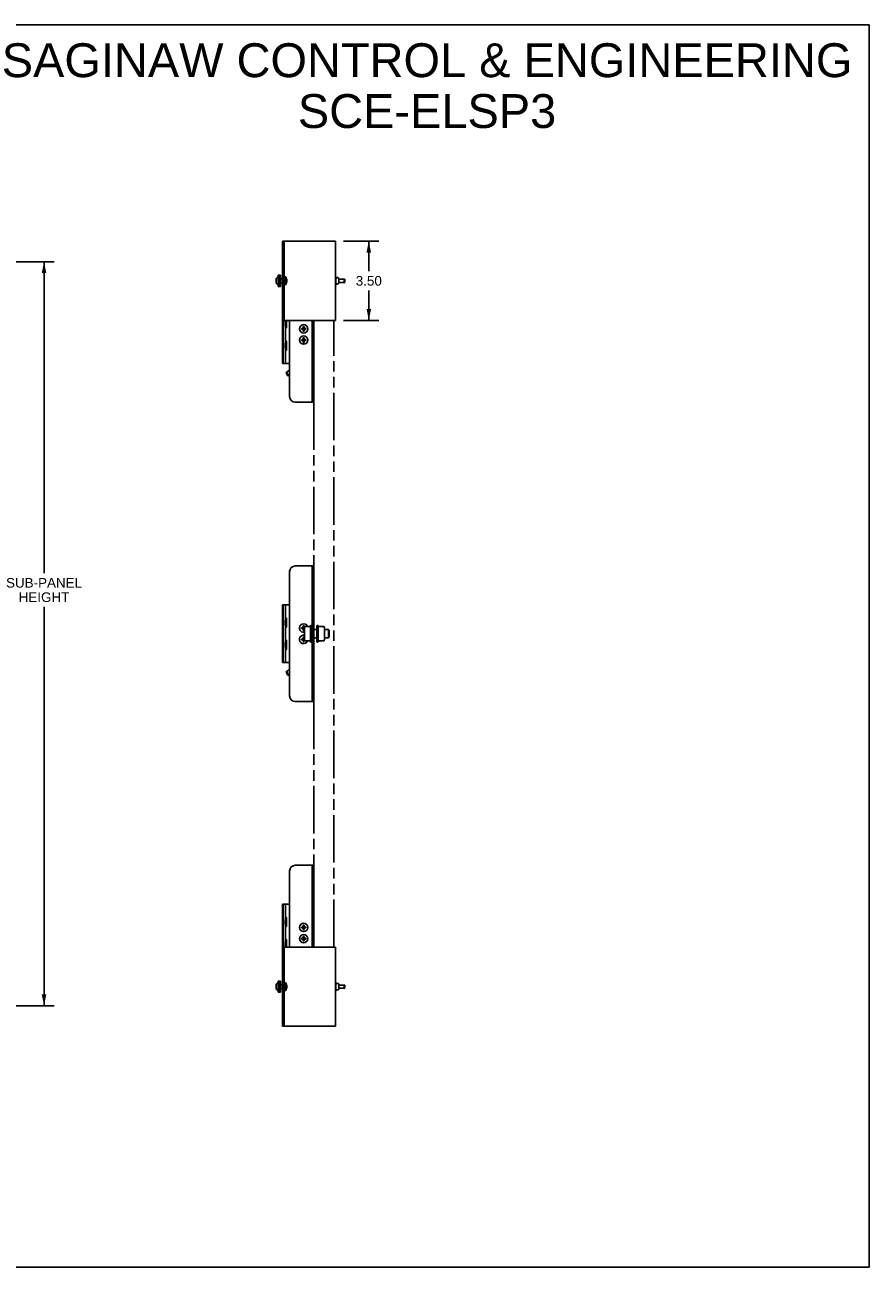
# Model space of a CAD drawing. Header units: inches. Extents: x 0 to 85, y 0 to 55.
# Tile 9 of 9: x 47.6 to 85, y 0 to 55. Entities that reach past the tile are written whole.
import ezdxf

# ---------------------------------------------------------------- set-up
doc = ezdxf.new("R2010")
doc.units = ezdxf.units.IN
doc.header["$LTSCALE"] = 4.675
doc.header["$MEASUREMENT"] = 0
doc.linetypes.add('PHANTOM', pattern=[0.8, 0.45, -0.05, 0.1, -0.05, 0.1, -0.05])
doc.layers.get('0').update_dxf_attribs({"linetype": 'CONTINUOUS'})
doc.layers.add('02___PRT_ALL_AXES', color=7, linetype='CONTINUOUS')
doc.layers.add('DEFAULT_3', color=7, linetype='PHANTOM')
doc.styles.get("Standard").update_dxf_attribs({"font": 'arial.ttf'})
doc.dimstyles.new('DIMSTYLE_1', dxfattribs={"dimtxt": 0.425, "dimasz": 0.5, "dimexe": 0.09, "dimexo": 0.07, "dimgap": 0.0425, "dimtad": 0, "dimtih": 1, "dimtoh": 1, "dimzin": 4, "dimdsep": 46, "dimtxsty": 'Standard', "dimblk": '_FILLED', "dimblk1": '_FILLED', "dimblk2": '_FILLED', "dimcen": 0.09, "dimazin": 1, "dimtfac": 1, "dimtofl": 0, "dimtmove": 0, "dimatfit": 3, "dimldrblk": '_FILLED', "dimfxl": 0, "dimtolj": 1, "dimtzin": 4, "dimarcsym": 0})

# ---------------------------------------------------------------- blocks, each defined once
blk = doc.blocks.new('_FILLED')
at = {"color": 0, "linetype": 'ByBlock'}
blk.add_solid([(0, 0), (-1, 0.2), (-1, -0.2)], dxfattribs=at)
blk = doc.blocks.new('*D4')
at = {"color": 2, "linetype": 'Continuous'}
for p, q in [((40.255, 44.512), (46.787, 44.512)), ((46.787, 44.512), (48.916, 44.512)), ((48.466, 44.512), (48.466, 30.722)), ((48.466, 11.574), (48.466, 29.235)), ((40.255, 11.574), (46.787, 11.574)), ((46.787, 11.574), (48.916, 11.574))]:
    blk.add_line(p, q, dxfattribs=at)
at = {"color": 2, "linetype": 'Continuous', "xscale": 0.5, "yscale": 0.5, "zscale": 0.5}
for p, rotation in [((48.466, 44.512), 90), ((48.466, 11.574), 270)]:
    blk.add_blockref('_FILLED', p, dxfattribs=dict(at, rotation=rotation))
at = {"color": 2, "linetype": 'Continuous', "insert": (48.466, 30.51), "char_height": 0.425, "width": 3.35892, "attachment_point": 2, "line_spacing_factor": 0.9}
blk.add_mtext('SUB-PANEL\\PHEIGHT', dxfattribs=at)
blk = doc.blocks.new('*D8')
at = {"color": 2, "linetype": 'Continuous'}
for p, q in [((61.721, 45.418), (63.296, 45.418)), ((62.846, 45.418), (62.846, 44.093)), ((62.846, 41.918), (62.846, 43.243)), ((61.721, 41.918), (63.296, 41.918))]:
    blk.add_line(p, q, dxfattribs=at)
at = {"color": 2, "linetype": 'Continuous', "xscale": 0.5, "yscale": 0.5, "zscale": 0.5}
for p, rotation in [((62.846, 45.418), 90), ((62.846, 41.918), 270)]:
    blk.add_blockref('_FILLED', p, dxfattribs=dict(at, rotation=rotation))
at = {"color": 2, "linetype": 'Continuous', "insert": (62.846, 43.88), "char_height": 0.425, "width": 1.15493, "attachment_point": 2, "line_spacing_factor": 0.9}
blk.add_mtext('3.50', dxfattribs=at)

msp = doc.modelspace()

# ---------------------------------------------------------------- linework, layer by layer
at = {"color": 7, "linetype": 'Continuous'}
for p, q in [((0, 55), (85, 55)), ((85, 0), (85, 55)), ((59.02, 45.418), (61.371, 45.418)), ((59.098, 45.418), (59.098, 41.918)), ((61.371, 45.418), (61.371, 41.918)), ((58.744, 43.738), (58.744, 43.668)), ((58.744, 43.668), (58.744, 43.667)), ((58.744, 43.667), (58.744, 43.598)), ((58.942, 43.753), (59.02, 43.753)), ((58.942, 43.583), (59.02, 43.583)), ((59.178, 43.838), (59.178, 43.498)), ((59.188, 43.828), (59.178, 43.838)), ((59.188, 43.508), (59.178, 43.498)), ((59.188, 43.828), (59.188, 43.508)), ((59.188, 43.752), (59.214, 43.748)), ((59.188, 43.583), (59.214, 43.588)), ((59.214, 43.748), (59.214, 43.588)), ((61.371, 43.848), (61.38, 43.848)), ((61.378, 43.812), (61.371, 43.812)), ((61.371, 43.524), (61.378, 43.524)), ((61.38, 43.488), (61.371, 43.488)), ((61.389, 43.524), (61.375, 43.524)), ((61.389, 43.812), (61.378, 43.812)), ((61.394, 43.824), (61.38, 43.848)), ((61.394, 43.512), (61.38, 43.488)), ((61.399, 43.524), (61.385, 43.524)), ((61.387, 43.561), (61.387, 43.775)), ((61.399, 43.811), (61.389, 43.812)), ((61.394, 43.812), (61.394, 43.824)), ((61.394, 43.512), (61.394, 43.524)), ((61.408, 43.811), (61.399, 43.811)), ((61.399, 43.524), (61.408, 43.525)), ((61.419, 43.525), (61.406, 43.525)), ((61.417, 43.811), (61.408, 43.811)), ((61.425, 43.811), (61.417, 43.811)), ((61.417, 43.525), (61.425, 43.525)), ((61.481, 43.806), (61.418, 43.806)), ((61.481, 43.53), (61.418, 43.53)), ((61.433, 43.81), (61.425, 43.811)), ((61.433, 43.526), (61.425, 43.525)), ((61.44, 43.526), (61.43, 43.525)), ((61.44, 43.81), (61.433, 43.81)), ((61.446, 43.81), (61.44, 43.81)), ((61.44, 43.526), (61.446, 43.526)), ((61.452, 43.809), (61.446, 43.81)), ((61.446, 43.526), (61.452, 43.526)), ((61.452, 43.526), (61.458, 43.527)), ((61.458, 43.527), (61.463, 43.527)), ((61.508, 43.547), (61.509, 43.55)), ((61.509, 43.55), (61.51, 43.553)), ((61.51, 43.553), (61.511, 43.556)), ((61.511, 43.558), (61.512, 43.561)), ((61.511, 43.556), (61.511, 43.558)), ((61.512, 43.561), (61.512, 43.775)), ((61.512, 43.736), (61.78, 43.736)), ((61.78, 43.599), (61.512, 43.599)), ((61.755, 43.599), (61.755, 43.736)), ((61.783, 43.733), (61.78, 43.736)), ((61.783, 43.603), (61.78, 43.599)), ((61.783, 43.733), (61.783, 43.603)), ((59.02, 40.013), (59.02, 41.918)), ((59.02, 41.918), (61.371, 41.918)), ((59.05, 40.013), (59.05, 41.918)), ((59.16, 41.912), (59.141, 41.895)), ((59.141, 41.895), (59.141, 41.675)), ((59.141, 41.893), (59.182, 41.893)), ((59.16, 41.912), (59.16, 41.918)), ((59.199, 41.918), (59.199, 41.598)), ((59.338, 38.543), (59.338, 41.918)), ((60.338, 38.293), (60.338, 41.918)), ((59.141, 41.677), (59.182, 41.677)), ((59.141, 41.675), (59.16, 41.658)), ((59.16, 40.928), (59.16, 41.658)), ((59.16, 41.568), (59.182, 41.568)), ((59.182, 41.568), (59.199, 41.598)), ((59.862, 41.527), (60.06, 41.558)), ((59.862, 41.558), (59.863, 41.558)), ((59.862, 41.558), (60.06, 41.527)), ((59.863, 41.527), (59.862, 41.527)), ((59.863, 41.558), (59.893, 41.558)), ((59.893, 41.527), (59.863, 41.527)), ((59.893, 41.558), (59.926, 41.578)), ((59.893, 41.527), (60.03, 41.558)), ((59.893, 41.558), (60.03, 41.527)), ((59.926, 41.508), (59.893, 41.527)), ((59.926, 41.578), (59.946, 41.611)), ((59.926, 41.508), (59.996, 41.578)), ((59.926, 41.578), (59.996, 41.508)), ((59.946, 41.474), (59.926, 41.508)), ((59.946, 41.444), (59.977, 41.642)), ((59.946, 41.641), (59.946, 41.642)), ((59.977, 41.444), (59.946, 41.642)), ((59.946, 41.611), (59.946, 41.641)), ((59.946, 41.474), (59.977, 41.611)), ((59.977, 41.474), (59.946, 41.611)), ((59.946, 41.445), (59.946, 41.474)), ((59.946, 41.444), (59.946, 41.445)), ((59.977, 41.642), (59.977, 41.641)), ((59.977, 41.641), (59.977, 41.611)), ((59.977, 41.611), (59.996, 41.578)), ((59.996, 41.508), (59.977, 41.474)), ((59.977, 41.474), (59.977, 41.445)), ((59.977, 41.445), (59.977, 41.444)), ((59.996, 41.578), (60.03, 41.558)), ((60.03, 41.527), (59.996, 41.508)), ((60.03, 41.558), (60.059, 41.558)), ((60.059, 41.527), (60.03, 41.527)), ((60.059, 41.558), (60.06, 41.558)), ((60.06, 41.527), (60.059, 41.527)), ((59.141, 40.911), (59.16, 40.928)), ((59.141, 40.691), (59.141, 40.911)), ((59.141, 40.909), (59.182, 40.909)), ((59.16, 41.017), (59.182, 41.017)), ((59.182, 41.017), (59.199, 40.987)), ((59.199, 40.987), (59.199, 40.614)), ((59.862, 41.027), (60.06, 41.058)), ((59.862, 41.058), (60.06, 41.027)), ((59.862, 41.058), (59.863, 41.058)), ((59.863, 41.027), (59.862, 41.027)), ((59.863, 41.058), (59.893, 41.058)), ((59.893, 41.027), (59.863, 41.027)), ((59.893, 41.058), (59.926, 41.078)), ((59.893, 41.027), (60.03, 41.058)), ((59.893, 41.058), (60.03, 41.027)), ((59.926, 41.008), (59.893, 41.027)), ((59.926, 41.078), (59.946, 41.111)), ((59.926, 41.008), (59.996, 41.078)), ((59.926, 41.078), (59.996, 41.008)), ((59.946, 40.974), (59.926, 41.008)), ((59.946, 40.944), (59.977, 41.142)), ((59.946, 41.141), (59.946, 41.142)), ((59.977, 40.944), (59.946, 41.142)), ((59.946, 41.111), (59.946, 41.141)), ((59.946, 40.974), (59.977, 41.111)), ((59.977, 40.974), (59.946, 41.111)), ((59.946, 40.945), (59.946, 40.974)), ((59.946, 40.944), (59.946, 40.945)), ((59.977, 41.142), (59.977, 41.141)), ((59.977, 41.141), (59.977, 41.111)), ((59.977, 41.111), (59.996, 41.078)), ((59.996, 41.008), (59.977, 40.974)), ((59.977, 40.974), (59.977, 40.945)), ((59.977, 40.945), (59.977, 40.944)), ((59.996, 41.078), (60.03, 41.058)), ((60.03, 41.027), (59.996, 41.008)), ((60.03, 41.058), (60.059, 41.058)), ((60.059, 41.027), (60.03, 41.027)), ((60.059, 41.058), (60.06, 41.058)), ((60.06, 41.027), (60.059, 41.027)), ((59.141, 40.693), (59.182, 40.693)), ((59.16, 40.674), (59.141, 40.691)), ((59.16, 40.013), (59.16, 40.674)), ((59.16, 40.584), (59.182, 40.584)), ((59.182, 40.584), (59.199, 40.614)), ((59.02, 40.013), (59.338, 40.013)), ((59.187, 39.59), (59.196, 39.624)), ((59.338, 39.706), (59.196, 39.624)), ((59.294, 39.454), (59.196, 39.624)), ((59.26, 39.463), (59.187, 39.59)), ((59.26, 39.463), (59.294, 39.454)), ((59.338, 39.479), (59.294, 39.454)), ((59.588, 38.293), (60.416, 38.293)), ((59.588, 31.043), (60.416, 31.043)), ((60.338, 25.043), (60.338, 31.043)), ((59.338, 25.293), (59.338, 30.793)), ((59.02, 26.763), (59.02, 29.323)), ((59.02, 29.323), (59.338, 29.323)), ((59.05, 26.763), (59.05, 29.323)), ((59.16, 28.662), (59.16, 29.323)), ((59.16, 28.662), (59.141, 28.645)), ((59.141, 28.645), (59.141, 28.425)), ((59.141, 28.643), (59.182, 28.643)), ((59.16, 28.751), (59.182, 28.751)), ((59.182, 28.751), (59.199, 28.721)), ((59.199, 28.721), (59.199, 28.348)), ((59.141, 28.427), (59.182, 28.427)), ((59.141, 28.425), (59.16, 28.408)), ((59.16, 27.678), (59.16, 28.408)), ((59.16, 28.318), (59.182, 28.318)), ((59.182, 28.318), (59.199, 28.348)), ((59.862, 28.308), (59.863, 28.308)), ((59.862, 28.308), (60.002, 28.287)), ((59.862, 28.277), (60.002, 28.299)), ((59.863, 28.277), (59.862, 28.277)), ((59.863, 28.308), (59.893, 28.308)), ((59.893, 28.277), (59.863, 28.277)), ((59.893, 28.308), (59.926, 28.328)), ((59.893, 28.308), (60.002, 28.284)), ((59.893, 28.277), (60.002, 28.302)), ((59.926, 28.258), (59.893, 28.277)), ((59.926, 28.328), (59.946, 28.361)), ((59.926, 28.258), (59.996, 28.328)), ((59.926, 28.328), (59.996, 28.258)), ((59.946, 28.224), (59.926, 28.258)), ((59.946, 28.391), (59.946, 28.392)), ((59.946, 28.194), (59.977, 28.392)), ((59.977, 28.194), (59.946, 28.392)), ((59.946, 28.361), (59.946, 28.391)), ((59.946, 28.224), (59.977, 28.361)), ((59.977, 28.224), (59.946, 28.361)), ((59.946, 28.195), (59.946, 28.224)), ((59.946, 28.194), (59.946, 28.195)), ((59.977, 28.392), (59.977, 28.391)), ((59.977, 28.391), (59.977, 28.361)), ((59.977, 28.361), (59.996, 28.328)), ((59.996, 28.258), (59.977, 28.224)), ((59.977, 28.224), (59.977, 28.195)), ((59.977, 28.195), (59.977, 28.194)), ((59.996, 28.328), (60.004, 28.323)), ((60.002, 28.261), (59.996, 28.258)), ((60.002, 28.299), (60.002, 27.787)), ((60.023, 28.362), (60.241, 28.362)), ((60.243, 28.362), (60.241, 28.362)), ((60.629, 28.367), (60.628, 28.367)), ((60.855, 28.362), (60.637, 28.362)), ((60.857, 28.362), (60.855, 28.362)), ((60.877, 27.787), (60.877, 28.299)), ((61.058, 28.229), (61.058, 27.856)), ((61.088, 28.199), (61.058, 28.229)), ((61.088, 28.199), (61.088, 27.886)), ((59.141, 27.661), (59.16, 27.678)), ((59.141, 27.441), (59.141, 27.661)), ((59.141, 27.659), (59.182, 27.659)), ((59.16, 27.767), (59.182, 27.767)), ((59.182, 27.767), (59.199, 27.737)), ((59.199, 27.737), (59.199, 27.364)), ((59.862, 27.808), (59.863, 27.808)), ((59.862, 27.808), (60.002, 27.787)), ((59.862, 27.777), (60.002, 27.799)), ((59.863, 27.777), (59.862, 27.777)), ((59.863, 27.808), (59.893, 27.808)), ((59.893, 27.777), (59.863, 27.777)), ((59.893, 27.808), (59.926, 27.828)), ((59.893, 27.808), (60.002, 27.784)), ((59.893, 27.777), (60.002, 27.802)), ((59.926, 27.758), (59.893, 27.777)), ((59.926, 27.828), (59.946, 27.861)), ((59.926, 27.758), (59.996, 27.828)), ((59.926, 27.828), (59.996, 27.758)), ((59.946, 27.724), (59.926, 27.758)), ((59.946, 27.891), (59.946, 27.892)), ((59.946, 27.694), (59.977, 27.892)), ((59.977, 27.694), (59.946, 27.892)), ((59.946, 27.861), (59.946, 27.891)), ((59.946, 27.724), (59.977, 27.861)), ((59.977, 27.724), (59.946, 27.861)), ((59.946, 27.695), (59.946, 27.724)), ((59.946, 27.694), (59.946, 27.695)), ((59.977, 27.892), (59.977, 27.891)), ((59.977, 27.891), (59.977, 27.861)), ((59.977, 27.861), (59.996, 27.828)), ((59.996, 27.758), (59.977, 27.724)), ((59.977, 27.724), (59.977, 27.695)), ((59.977, 27.695), (59.977, 27.694)), ((59.996, 27.828), (60.002, 27.825)), ((60.004, 27.763), (59.996, 27.758)), ((60.023, 27.724), (60.241, 27.724)), ((60.25, 27.719), (60.25, 27.719)), ((60.855, 27.724), (60.637, 27.724)), ((61.088, 27.886), (61.058, 27.856)), ((59.141, 27.443), (59.182, 27.443)), ((59.16, 27.424), (59.141, 27.441)), ((59.16, 26.763), (59.16, 27.424)), ((59.16, 27.334), (59.182, 27.334)), ((59.182, 27.334), (59.199, 27.364)), ((59.02, 26.763), (59.338, 26.763)), ((59.338, 26.456), (59.196, 26.374)), ((59.187, 26.34), (59.196, 26.374)), ((59.26, 26.213), (59.187, 26.34)), ((59.294, 26.204), (59.196, 26.374)), ((59.26, 26.213), (59.294, 26.204)), ((59.338, 26.229), (59.294, 26.204)), ((59.588, 25.043), (60.416, 25.043)), ((59.588, 17.793), (60.416, 17.793)), ((60.338, 14.168), (60.338, 17.793)), ((59.338, 14.168), (59.338, 17.543)), ((59.02, 16.073), (59.338, 16.073)), ((59.02, 14.168), (59.02, 16.073)), ((59.05, 14.168), (59.05, 16.073)), ((59.16, 15.412), (59.16, 16.073)), ((59.16, 15.412), (59.141, 15.395)), ((59.16, 15.501), (59.182, 15.501)), ((59.182, 15.501), (59.199, 15.471)), ((59.199, 15.471), (59.199, 15.098)), ((59.141, 15.395), (59.141, 15.175)), ((59.141, 15.393), (59.182, 15.393)), ((59.141, 15.177), (59.182, 15.177)), ((59.141, 15.175), (59.16, 15.158)), ((59.16, 14.428), (59.16, 15.158)), ((59.16, 15.068), (59.182, 15.068)), ((59.182, 15.068), (59.199, 15.098)), ((59.862, 15.027), (60.06, 15.058)), ((59.862, 15.058), (59.863, 15.058)), ((59.862, 15.058), (60.06, 15.027)), ((59.863, 15.027), (59.862, 15.027)), ((59.863, 15.058), (59.893, 15.058)), ((59.893, 15.027), (59.863, 15.027)), ((59.893, 15.058), (59.926, 15.078)), ((59.893, 15.058), (60.03, 15.027)), ((59.893, 15.027), (60.03, 15.058)), ((59.926, 15.008), (59.893, 15.027)), ((59.926, 15.078), (59.946, 15.111)), ((59.926, 15.078), (59.996, 15.008)), ((59.926, 15.008), (59.996, 15.078)), ((59.946, 14.974), (59.926, 15.008)), ((59.977, 14.944), (59.946, 15.142)), ((59.946, 15.141), (59.946, 15.142)), ((59.946, 14.944), (59.977, 15.142)), ((59.946, 15.111), (59.946, 15.141)), ((59.977, 14.974), (59.946, 15.111)), ((59.946, 14.974), (59.977, 15.111)), ((59.946, 14.945), (59.946, 14.974)), ((59.946, 14.944), (59.946, 14.945)), ((59.977, 15.142), (59.977, 15.141)), ((59.977, 15.141), (59.977, 15.111)), ((59.977, 15.111), (59.996, 15.078)), ((59.996, 15.008), (59.977, 14.974)), ((59.977, 14.974), (59.977, 14.945)), ((59.977, 14.945), (59.977, 14.944)), ((59.996, 15.078), (60.03, 15.058)), ((60.03, 15.027), (59.996, 15.008)), ((60.03, 15.058), (60.059, 15.058)), ((60.059, 15.027), (60.03, 15.027)), ((60.059, 15.058), (60.06, 15.058)), ((60.06, 15.027), (60.059, 15.027)), ((59.141, 14.411), (59.16, 14.428)), ((59.141, 14.191), (59.141, 14.411)), ((59.141, 14.409), (59.182, 14.409)), ((59.16, 14.517), (59.182, 14.517)), ((59.182, 14.517), (59.199, 14.487)), ((59.199, 14.487), (59.199, 14.168)), ((59.862, 14.527), (60.06, 14.558)), ((59.862, 14.558), (59.863, 14.558)), ((59.862, 14.558), (60.06, 14.527)), ((59.863, 14.527), (59.862, 14.527)), ((59.863, 14.558), (59.893, 14.558)), ((59.893, 14.527), (59.863, 14.527)), ((59.893, 14.558), (59.926, 14.578)), ((59.893, 14.527), (60.03, 14.558)), ((59.893, 14.558), (60.03, 14.527)), ((59.926, 14.508), (59.893, 14.527)), ((59.926, 14.578), (59.946, 14.611)), ((59.926, 14.578), (59.996, 14.508)), ((59.926, 14.508), (59.996, 14.578)), ((59.946, 14.474), (59.926, 14.508)), ((59.977, 14.444), (59.946, 14.642)), ((59.946, 14.641), (59.946, 14.642)), ((59.946, 14.444), (59.977, 14.642)), ((59.946, 14.611), (59.946, 14.641)), ((59.977, 14.474), (59.946, 14.611)), ((59.946, 14.474), (59.977, 14.611)), ((59.946, 14.445), (59.946, 14.474)), ((59.946, 14.444), (59.946, 14.445)), ((59.977, 14.642), (59.977, 14.641)), ((59.977, 14.641), (59.977, 14.611)), ((59.977, 14.611), (59.996, 14.578)), ((59.996, 14.508), (59.977, 14.474)), ((59.977, 14.474), (59.977, 14.445)), ((59.977, 14.445), (59.977, 14.444)), ((59.996, 14.578), (60.03, 14.558)), ((60.03, 14.527), (59.996, 14.508)), ((60.03, 14.558), (60.059, 14.558)), ((60.059, 14.527), (60.03, 14.527)), ((60.059, 14.558), (60.06, 14.558)), ((60.06, 14.527), (60.059, 14.527)), ((59.02, 14.168), (61.371, 14.168)), ((59.098, 14.168), (59.098, 10.668)), ((59.141, 14.193), (59.182, 14.193)), ((59.16, 14.174), (59.141, 14.191)), ((59.16, 14.168), (59.16, 14.174)), ((61.371, 14.168), (61.371, 10.668)), ((58.744, 12.488), (58.744, 12.418)), ((58.744, 12.418), (58.744, 12.417)), ((58.744, 12.417), (58.744, 12.348)), ((58.942, 12.503), (59.02, 12.503)), ((58.942, 12.333), (59.02, 12.333)), ((59.188, 12.578), (59.178, 12.588)), ((59.178, 12.588), (59.178, 12.248)), ((59.188, 12.258), (59.178, 12.248)), ((59.188, 12.578), (59.188, 12.258)), ((59.188, 12.502), (59.214, 12.498)), ((59.188, 12.333), (59.214, 12.338)), ((59.214, 12.498), (59.214, 12.338)), ((61.371, 12.598), (61.38, 12.598)), ((61.378, 12.562), (61.371, 12.562)), ((61.371, 12.274), (61.378, 12.274)), ((61.38, 12.238), (61.371, 12.238)), ((61.389, 12.274), (61.375, 12.274)), ((61.389, 12.562), (61.378, 12.562)), ((61.394, 12.574), (61.38, 12.598)), ((61.394, 12.262), (61.38, 12.238)), ((61.399, 12.274), (61.385, 12.274)), ((61.387, 12.311), (61.387, 12.525)), ((61.399, 12.561), (61.389, 12.562)), ((61.394, 12.562), (61.394, 12.574)), ((61.394, 12.262), (61.394, 12.274)), ((61.408, 12.561), (61.399, 12.561)), ((61.399, 12.274), (61.408, 12.275)), ((61.419, 12.275), (61.406, 12.275)), ((61.417, 12.561), (61.408, 12.561)), ((61.425, 12.561), (61.417, 12.561)), ((61.417, 12.275), (61.425, 12.275)), ((61.481, 12.556), (61.418, 12.556)), ((61.481, 12.28), (61.418, 12.28)), ((61.433, 12.56), (61.425, 12.561)), ((61.433, 12.276), (61.425, 12.275)), ((61.44, 12.276), (61.43, 12.275)), ((61.44, 12.56), (61.433, 12.56)), ((61.446, 12.56), (61.44, 12.56)), ((61.44, 12.276), (61.446, 12.276)), ((61.452, 12.559), (61.446, 12.56)), ((61.446, 12.276), (61.452, 12.276)), ((61.452, 12.276), (61.458, 12.277)), ((61.458, 12.277), (61.463, 12.277)), ((61.508, 12.297), (61.509, 12.3)), ((61.509, 12.3), (61.51, 12.303)), ((61.51, 12.303), (61.511, 12.306)), ((61.511, 12.308), (61.512, 12.311)), ((61.511, 12.306), (61.511, 12.308)), ((61.512, 12.311), (61.512, 12.525)), ((61.512, 12.486), (61.78, 12.486)), ((61.78, 12.349), (61.512, 12.349)), ((61.755, 12.349), (61.755, 12.486)), ((61.783, 12.483), (61.78, 12.486)), ((61.783, 12.353), (61.78, 12.349)), ((61.783, 12.483), (61.783, 12.353)), ((59.02, 10.668), (61.371, 10.668)), ((0, 0), (85, 0))]:
    msp.add_line(p, q, dxfattribs=at)
at = {"color": 3, "linetype": 'Continuous'}
for p, q in [((59.02, 41.918), (59.02, 45.418)), ((60.416, 38.293), (60.416, 41.918)), ((60.416, 25.043), (60.416, 31.043)), ((60.416, 14.168), (60.416, 17.793)), ((59.02, 10.668), (59.02, 14.168))]:
    msp.add_line(p, q, dxfattribs=at)
at = {"color": 7, "linetype": 'Continuous'}
for points in [[(61.393, 43.812), (61.393, 43.813), (61.393, 43.815), (61.392, 43.817), (61.392, 43.818), (61.391, 43.82), (61.391, 43.822), (61.391, 43.824), (61.39, 43.825), (61.389, 43.827), (61.389, 43.829), (61.388, 43.831), (61.387, 43.832), (61.387, 43.834), (61.386, 43.836), (61.385, 43.837), (61.384, 43.839), (61.383, 43.841), (61.383, 43.843), (61.382, 43.845), (61.381, 43.846), (61.38, 43.848)], [(61.38, 43.489), (61.381, 43.49), (61.382, 43.492), (61.383, 43.494), (61.384, 43.496), (61.385, 43.498), (61.386, 43.5), (61.387, 43.502), (61.388, 43.504), (61.389, 43.506), (61.389, 43.508), (61.39, 43.51), (61.391, 43.512), (61.391, 43.514), (61.392, 43.516), (61.392, 43.518), (61.392, 43.52), (61.393, 43.522), (61.393, 43.524), (61.393, 43.524)], [(61.418, 43.806), (61.415, 43.806), (61.412, 43.805), (61.409, 43.804), (61.406, 43.803), (61.403, 43.802), (61.401, 43.801), (61.398, 43.799), (61.396, 43.797), (61.394, 43.794), (61.392, 43.792), (61.39, 43.789), (61.389, 43.786), (61.388, 43.783), (61.387, 43.78), (61.387, 43.777), (61.387, 43.775)], [(61.418, 43.53), (61.415, 43.53), (61.413, 43.531), (61.41, 43.531), (61.407, 43.532), (61.404, 43.533), (61.401, 43.535), (61.398, 43.537), (61.396, 43.539), (61.395, 43.541), (61.394, 43.541), (61.393, 43.542), (61.392, 43.543), (61.392, 43.544), (61.391, 43.545), (61.39, 43.546), (61.39, 43.547), (61.389, 43.549), (61.388, 43.551), (61.388, 43.553), (61.387, 43.554), (61.387, 43.556), (61.387, 43.558), (61.387, 43.559), (61.387, 43.56), (61.387, 43.561)], [(61.481, 43.53), (61.48, 43.53), (61.479, 43.529), (61.478, 43.529), (61.475, 43.528), (61.472, 43.528), (61.469, 43.528), (61.465, 43.527), (61.46, 43.527), (61.455, 43.527), (61.449, 43.526), (61.442, 43.526), (61.435, 43.526)], [(61.479, 43.807), (61.478, 43.807), (61.476, 43.808), (61.475, 43.808), (61.473, 43.808), (61.471, 43.808), (61.469, 43.808), (61.467, 43.808), (61.465, 43.809), (61.463, 43.809), (61.46, 43.809), (61.458, 43.809), (61.452, 43.809)], [(61.463, 43.527), (61.465, 43.527), (61.467, 43.527), (61.469, 43.528), (61.471, 43.528), (61.473, 43.528), (61.475, 43.528), (61.476, 43.528), (61.478, 43.529), (61.479, 43.529), (61.481, 43.529), (61.482, 43.529)], [(61.512, 43.775), (61.512, 43.777), (61.511, 43.78), (61.51, 43.784), (61.509, 43.788), (61.507, 43.791), (61.505, 43.794), (61.503, 43.797), (61.5, 43.799), (61.498, 43.801), (61.495, 43.802), (61.493, 43.803), (61.491, 43.804), (61.489, 43.805), (61.488, 43.805), (61.486, 43.806), (61.485, 43.806), (61.483, 43.806), (61.482, 43.807), (61.481, 43.807), (61.479, 43.807)], [(61.512, 43.775), (61.511, 43.778), (61.511, 43.782), (61.51, 43.785), (61.509, 43.787), (61.508, 43.79), (61.506, 43.792), (61.504, 43.795), (61.503, 43.797), (61.5, 43.798), (61.498, 43.8), (61.496, 43.802), (61.493, 43.803), (61.491, 43.804), (61.488, 43.805), (61.484, 43.805), (61.481, 43.806)], [(61.481, 43.53), (61.483, 43.53), (61.486, 43.531), (61.489, 43.531), (61.492, 43.532), (61.495, 43.534), (61.498, 43.535), (61.5, 43.537), (61.503, 43.539), (61.505, 43.542), (61.507, 43.544), (61.508, 43.547)], [(61.482, 43.529), (61.483, 43.529), (61.485, 43.53), (61.486, 43.53), (61.488, 43.53), (61.489, 43.531), (61.491, 43.532), (61.493, 43.533), (61.496, 43.534), (61.498, 43.535), (61.5, 43.537), (61.503, 43.539), (61.505, 43.542), (61.507, 43.545), (61.509, 43.548), (61.51, 43.552), (61.511, 43.555), (61.512, 43.559), (61.512, 43.561)], [(59.193, 41.918), (59.193, 41.918), (59.191, 41.912), (59.188, 41.906), (59.185, 41.899), (59.182, 41.893)], [(59.182, 41.893), (59.185, 41.881), (59.188, 41.868), (59.191, 41.856), (59.193, 41.844), (59.195, 41.832), (59.197, 41.82), (59.198, 41.809), (59.198, 41.797), (59.199, 41.785), (59.198, 41.773), (59.198, 41.761), (59.197, 41.749), (59.195, 41.738), (59.193, 41.726), (59.191, 41.714), (59.188, 41.702), (59.185, 41.689), (59.182, 41.677)], [(59.182, 41.677), (59.185, 41.67), (59.188, 41.664), (59.191, 41.658), (59.193, 41.652), (59.195, 41.646), (59.197, 41.64), (59.198, 41.634), (59.198, 41.628), (59.199, 41.623), (59.198, 41.617), (59.198, 41.611), (59.197, 41.605), (59.195, 41.599), (59.193, 41.593), (59.191, 41.587), (59.188, 41.581), (59.185, 41.575), (59.182, 41.568)], [(59.862, 41.527), (59.862, 41.533), (59.862, 41.538), (59.862, 41.543), (59.862, 41.548), (59.862, 41.553), (59.862, 41.558)], [(59.946, 41.642), (59.948, 41.642), (59.951, 41.642), (59.953, 41.642), (59.956, 41.642), (59.959, 41.642), (59.961, 41.642)], [(59.961, 41.443), (59.959, 41.443), (59.956, 41.443), (59.953, 41.443), (59.951, 41.444), (59.948, 41.444), (59.946, 41.444)], [(59.961, 41.642), (59.964, 41.642), (59.966, 41.642), (59.969, 41.642), (59.972, 41.642), (59.974, 41.642), (59.977, 41.642)], [(59.977, 41.444), (59.974, 41.444), (59.972, 41.444), (59.969, 41.443), (59.966, 41.443), (59.964, 41.443), (59.961, 41.443)], [(60.06, 41.558), (60.061, 41.553), (60.061, 41.548), (60.061, 41.543), (60.061, 41.538), (60.061, 41.533), (60.06, 41.527)], [(59.182, 41.017), (59.185, 41.011), (59.188, 41.005), (59.191, 40.999), (59.193, 40.993), (59.195, 40.987), (59.197, 40.981), (59.198, 40.975), (59.198, 40.969), (59.199, 40.963), (59.198, 40.957), (59.198, 40.951), (59.197, 40.946), (59.195, 40.94), (59.193, 40.934), (59.191, 40.928), (59.188, 40.922), (59.185, 40.915), (59.182, 40.909)], [(59.182, 40.909), (59.185, 40.897), (59.188, 40.884), (59.191, 40.872), (59.193, 40.86), (59.195, 40.848), (59.197, 40.836), (59.198, 40.825), (59.198, 40.813), (59.199, 40.801), (59.198, 40.789), (59.198, 40.777), (59.197, 40.765), (59.195, 40.754), (59.193, 40.742), (59.191, 40.73), (59.188, 40.718), (59.185, 40.705), (59.182, 40.693)], [(59.862, 41.027), (59.862, 41.033), (59.862, 41.038), (59.862, 41.043), (59.862, 41.048), (59.862, 41.053), (59.862, 41.058)], [(59.946, 41.142), (59.948, 41.142), (59.951, 41.142), (59.953, 41.142), (59.956, 41.142), (59.959, 41.142), (59.961, 41.142)], [(59.961, 40.943), (59.959, 40.943), (59.956, 40.943), (59.953, 40.943), (59.951, 40.944), (59.948, 40.944), (59.946, 40.944)], [(59.961, 41.142), (59.964, 41.142), (59.966, 41.142), (59.969, 41.142), (59.972, 41.142), (59.974, 41.142), (59.977, 41.142)], [(59.977, 40.944), (59.974, 40.944), (59.972, 40.944), (59.969, 40.943), (59.966, 40.943), (59.964, 40.943), (59.961, 40.943)], [(60.06, 41.058), (60.061, 41.053), (60.061, 41.048), (60.061, 41.043), (60.061, 41.038), (60.061, 41.033), (60.06, 41.027)], [(59.182, 40.693), (59.185, 40.686), (59.188, 40.68), (59.191, 40.674), (59.193, 40.668), (59.195, 40.662), (59.197, 40.656), (59.198, 40.65), (59.198, 40.644), (59.199, 40.639), (59.198, 40.633), (59.198, 40.627), (59.197, 40.621), (59.195, 40.615), (59.193, 40.609), (59.191, 40.603), (59.188, 40.597), (59.185, 40.591), (59.182, 40.584)], [(59.182, 28.751), (59.185, 28.745), (59.188, 28.739), (59.191, 28.733), (59.193, 28.727), (59.195, 28.721), (59.197, 28.715), (59.198, 28.709), (59.198, 28.703), (59.199, 28.697), (59.198, 28.691), (59.198, 28.685), (59.197, 28.68), (59.195, 28.674), (59.193, 28.668), (59.191, 28.662), (59.188, 28.656), (59.185, 28.649), (59.182, 28.643)], [(59.182, 28.643), (59.185, 28.631), (59.188, 28.618), (59.191, 28.606), (59.193, 28.594), (59.195, 28.582), (59.197, 28.57), (59.198, 28.559), (59.198, 28.547), (59.199, 28.535), (59.198, 28.523), (59.198, 28.511), (59.197, 28.499), (59.195, 28.488), (59.193, 28.476), (59.191, 28.464), (59.188, 28.452), (59.185, 28.439), (59.182, 28.427)], [(59.182, 28.427), (59.185, 28.42), (59.188, 28.414), (59.191, 28.408), (59.193, 28.402), (59.195, 28.396), (59.197, 28.39), (59.198, 28.384), (59.198, 28.378), (59.199, 28.373), (59.198, 28.367), (59.198, 28.361), (59.197, 28.355), (59.195, 28.349), (59.193, 28.343), (59.191, 28.337), (59.188, 28.331), (59.185, 28.325), (59.182, 28.318)], [(59.862, 28.277), (59.862, 28.283), (59.862, 28.288), (59.862, 28.293), (59.862, 28.298), (59.862, 28.303), (59.862, 28.308)], [(59.946, 28.392), (59.948, 28.392), (59.951, 28.392), (59.953, 28.392), (59.956, 28.392), (59.959, 28.392), (59.961, 28.392)], [(59.961, 28.193), (59.959, 28.193), (59.956, 28.193), (59.953, 28.193), (59.951, 28.194), (59.948, 28.194), (59.946, 28.194)], [(59.961, 28.392), (59.964, 28.392), (59.966, 28.392), (59.969, 28.392), (59.972, 28.392), (59.974, 28.392), (59.977, 28.392)], [(59.977, 28.194), (59.974, 28.194), (59.972, 28.194), (59.969, 28.193), (59.966, 28.193), (59.964, 28.193), (59.961, 28.193)], [(60.014, 28.356), (60.015, 28.357), (60.016, 28.359), (60.017, 28.36), (60.018, 28.361), (60.02, 28.361), (60.022, 28.362), (60.023, 28.362)], [(60.25, 28.367), (60.25, 28.367), (60.249, 28.366), (60.249, 28.366), (60.249, 28.365), (60.248, 28.365), (60.248, 28.364), (60.247, 28.364), (60.246, 28.363), (60.245, 28.363), (60.244, 28.362), (60.243, 28.362)], [(60.637, 28.362), (60.636, 28.362), (60.635, 28.362), (60.634, 28.362), (60.633, 28.363), (60.632, 28.363), (60.632, 28.363), (60.631, 28.364), (60.631, 28.364), (60.63, 28.364), (60.63, 28.365), (60.63, 28.365), (60.629, 28.365), (60.629, 28.366), (60.629, 28.366), (60.629, 28.366), (60.629, 28.367), (60.629, 28.367)], [(60.865, 28.356), (60.864, 28.357), (60.863, 28.359), (60.861, 28.36), (60.86, 28.361), (60.858, 28.361), (60.857, 28.362)], [(59.182, 27.767), (59.185, 27.761), (59.188, 27.755), (59.191, 27.749), (59.193, 27.743), (59.195, 27.737), (59.197, 27.731), (59.198, 27.725), (59.198, 27.719), (59.199, 27.713), (59.198, 27.707), (59.198, 27.701), (59.197, 27.696), (59.195, 27.69), (59.193, 27.684), (59.191, 27.678), (59.188, 27.672), (59.185, 27.665), (59.182, 27.659)], [(59.182, 27.659), (59.185, 27.647), (59.188, 27.634), (59.191, 27.622), (59.193, 27.61), (59.195, 27.598), (59.197, 27.586), (59.198, 27.575), (59.198, 27.563), (59.199, 27.551), (59.198, 27.539), (59.198, 27.527), (59.197, 27.515), (59.195, 27.504), (59.193, 27.492), (59.191, 27.48), (59.188, 27.468), (59.185, 27.455), (59.182, 27.443)], [(59.862, 27.777), (59.862, 27.783), (59.862, 27.788), (59.862, 27.793), (59.862, 27.798), (59.862, 27.803), (59.862, 27.808)], [(59.946, 27.892), (59.948, 27.892), (59.951, 27.892), (59.953, 27.892), (59.956, 27.892), (59.959, 27.892), (59.961, 27.892)], [(59.961, 27.693), (59.959, 27.693), (59.956, 27.693), (59.953, 27.693), (59.951, 27.694), (59.948, 27.694), (59.946, 27.694)], [(59.961, 27.892), (59.964, 27.892), (59.966, 27.892), (59.969, 27.892), (59.972, 27.892), (59.974, 27.892), (59.977, 27.892)], [(59.977, 27.694), (59.974, 27.694), (59.972, 27.694), (59.969, 27.693), (59.966, 27.693), (59.964, 27.693), (59.961, 27.693)], [(60.014, 27.73), (60.015, 27.729), (60.016, 27.727), (60.017, 27.726), (60.018, 27.725), (60.02, 27.725)], [(60.02, 27.725), (60.022, 27.724), (60.023, 27.724)], [(60.241, 27.724), (60.243, 27.724), (60.244, 27.724), (60.245, 27.723), (60.246, 27.723), (60.247, 27.722), (60.248, 27.722), (60.248, 27.721), (60.249, 27.721), (60.249, 27.72), (60.249, 27.72), (60.25, 27.719)], [(60.628, 27.719), (60.629, 27.719), (60.629, 27.719), (60.629, 27.72), (60.629, 27.72), (60.629, 27.72), (60.629, 27.72), (60.63, 27.721), (60.63, 27.721), (60.63, 27.721), (60.631, 27.722), (60.631, 27.722), (60.632, 27.722), (60.632, 27.723), (60.633, 27.723), (60.634, 27.723), (60.635, 27.724), (60.636, 27.724), (60.637, 27.724)], [(60.865, 27.73), (60.864, 27.729), (60.863, 27.727), (60.861, 27.726), (60.86, 27.725), (60.858, 27.725), (60.857, 27.724), (60.855, 27.724)], [(59.182, 27.443), (59.185, 27.436), (59.188, 27.43), (59.191, 27.424), (59.193, 27.418), (59.195, 27.412), (59.197, 27.406), (59.198, 27.4), (59.198, 27.394), (59.199, 27.389), (59.198, 27.383), (59.198, 27.377), (59.197, 27.371), (59.195, 27.365), (59.193, 27.359), (59.191, 27.353), (59.188, 27.347), (59.185, 27.341), (59.182, 27.334)], [(59.182, 15.501), (59.185, 15.495), (59.188, 15.489), (59.191, 15.483), (59.193, 15.477), (59.195, 15.471), (59.197, 15.465), (59.198, 15.459), (59.198, 15.453), (59.199, 15.447), (59.198, 15.441), (59.198, 15.435), (59.197, 15.43), (59.195, 15.424), (59.193, 15.418), (59.191, 15.412), (59.188, 15.406), (59.185, 15.399), (59.182, 15.393)], [(59.182, 15.393), (59.185, 15.381), (59.188, 15.368), (59.191, 15.356), (59.193, 15.344), (59.195, 15.332), (59.197, 15.32), (59.198, 15.309), (59.198, 15.297), (59.199, 15.285), (59.198, 15.273), (59.198, 15.261), (59.197, 15.249), (59.195, 15.238), (59.193, 15.226), (59.191, 15.214), (59.188, 15.202), (59.185, 15.189), (59.182, 15.177)], [(59.182, 15.177), (59.185, 15.17), (59.188, 15.164), (59.191, 15.158), (59.193, 15.152), (59.195, 15.146), (59.197, 15.14), (59.198, 15.134), (59.198, 15.128), (59.199, 15.123), (59.198, 15.117), (59.198, 15.111), (59.197, 15.105), (59.195, 15.099), (59.193, 15.093), (59.191, 15.087), (59.188, 15.081), (59.185, 15.075), (59.182, 15.068)], [(59.862, 15.027), (59.862, 15.033), (59.862, 15.038), (59.862, 15.043), (59.862, 15.048), (59.862, 15.053), (59.862, 15.058)], [(59.946, 15.142), (59.948, 15.142), (59.951, 15.142), (59.953, 15.142), (59.956, 15.142), (59.959, 15.142), (59.961, 15.142)], [(59.961, 14.943), (59.959, 14.943), (59.956, 14.943), (59.953, 14.943), (59.951, 14.944), (59.948, 14.944), (59.946, 14.944)], [(59.961, 15.142), (59.964, 15.142), (59.966, 15.142), (59.969, 15.142), (59.972, 15.142), (59.974, 15.142), (59.977, 15.142)], [(59.977, 14.944), (59.974, 14.944), (59.972, 14.944), (59.969, 14.943), (59.966, 14.943), (59.964, 14.943), (59.961, 14.943)], [(60.06, 15.058), (60.061, 15.053), (60.061, 15.048), (60.061, 15.043), (60.061, 15.038), (60.061, 15.033), (60.06, 15.027)], [(59.182, 14.517), (59.185, 14.511), (59.188, 14.505), (59.191, 14.499), (59.193, 14.493), (59.195, 14.487), (59.197, 14.481), (59.198, 14.475), (59.198, 14.469), (59.199, 14.463), (59.198, 14.457), (59.198, 14.451), (59.197, 14.446), (59.195, 14.44), (59.193, 14.434), (59.191, 14.428), (59.188, 14.422), (59.185, 14.415), (59.182, 14.409)], [(59.182, 14.409), (59.185, 14.397), (59.188, 14.384), (59.191, 14.372), (59.193, 14.36), (59.195, 14.348), (59.197, 14.336), (59.198, 14.325), (59.198, 14.313), (59.199, 14.301), (59.198, 14.289), (59.198, 14.277), (59.197, 14.265), (59.195, 14.254), (59.193, 14.242), (59.191, 14.23), (59.188, 14.218), (59.185, 14.205), (59.182, 14.193)], [(59.862, 14.527), (59.862, 14.533), (59.862, 14.538), (59.862, 14.543), (59.862, 14.548), (59.862, 14.553), (59.862, 14.558)], [(59.946, 14.642), (59.948, 14.642), (59.951, 14.642), (59.953, 14.642), (59.956, 14.642), (59.959, 14.642), (59.961, 14.642)], [(59.961, 14.443), (59.959, 14.443), (59.956, 14.443), (59.953, 14.443), (59.951, 14.444), (59.948, 14.444), (59.946, 14.444)], [(59.961, 14.642), (59.964, 14.642), (59.966, 14.642), (59.969, 14.642), (59.972, 14.642), (59.974, 14.642), (59.977, 14.642)], [(59.977, 14.444), (59.974, 14.444), (59.972, 14.444), (59.969, 14.443), (59.966, 14.443), (59.964, 14.443), (59.961, 14.443)], [(60.06, 14.558), (60.061, 14.553), (60.061, 14.548), (60.061, 14.543), (60.061, 14.538), (60.061, 14.533), (60.06, 14.527)], [(59.182, 14.193), (59.185, 14.186), (59.188, 14.18), (59.191, 14.174), (59.193, 14.168), (59.193, 14.168)], [(61.393, 12.562), (61.393, 12.563), (61.393, 12.565), (61.392, 12.567), (61.392, 12.568), (61.391, 12.57), (61.391, 12.572), (61.391, 12.574), (61.39, 12.575), (61.389, 12.577), (61.389, 12.579), (61.388, 12.581), (61.387, 12.582), (61.387, 12.584), (61.386, 12.586), (61.385, 12.587), (61.384, 12.589), (61.383, 12.591), (61.383, 12.593), (61.382, 12.595), (61.381, 12.596), (61.38, 12.598)], [(61.38, 12.239), (61.381, 12.24), (61.382, 12.242), (61.383, 12.244), (61.384, 12.246), (61.385, 12.248), (61.386, 12.25), (61.387, 12.252), (61.388, 12.254), (61.389, 12.256), (61.389, 12.258), (61.39, 12.26), (61.391, 12.262), (61.391, 12.264), (61.392, 12.266), (61.392, 12.268), (61.392, 12.27), (61.393, 12.272), (61.393, 12.274), (61.393, 12.274)], [(61.418, 12.556), (61.415, 12.556), (61.412, 12.555), (61.409, 12.554), (61.406, 12.553), (61.403, 12.552), (61.401, 12.551), (61.398, 12.549), (61.396, 12.547), (61.394, 12.544), (61.392, 12.542), (61.39, 12.539), (61.389, 12.536), (61.388, 12.533), (61.387, 12.53), (61.387, 12.527), (61.387, 12.525)], [(61.418, 12.28), (61.415, 12.28), (61.413, 12.281), (61.41, 12.281), (61.407, 12.282), (61.404, 12.283), (61.401, 12.285), (61.398, 12.287), (61.396, 12.289), (61.395, 12.291), (61.394, 12.291), (61.393, 12.292), (61.392, 12.293), (61.392, 12.294), (61.391, 12.295), (61.39, 12.296), (61.39, 12.297), (61.389, 12.299), (61.388, 12.301), (61.388, 12.303), (61.387, 12.304), (61.387, 12.306), (61.387, 12.308), (61.387, 12.309), (61.387, 12.31), (61.387, 12.311)], [(61.481, 12.28), (61.48, 12.28), (61.479, 12.279), (61.478, 12.279), (61.475, 12.278), (61.472, 12.278), (61.469, 12.278), (61.465, 12.277), (61.46, 12.277), (61.455, 12.277), (61.449, 12.276), (61.442, 12.276), (61.435, 12.276)], [(61.479, 12.557), (61.478, 12.557), (61.476, 12.558), (61.475, 12.558), (61.473, 12.558), (61.471, 12.558), (61.469, 12.558), (61.467, 12.558), (61.465, 12.559), (61.463, 12.559), (61.46, 12.559), (61.458, 12.559), (61.452, 12.559)], [(61.463, 12.277), (61.465, 12.277), (61.467, 12.277), (61.469, 12.278), (61.471, 12.278), (61.473, 12.278), (61.475, 12.278), (61.476, 12.278), (61.478, 12.279), (61.479, 12.279), (61.481, 12.279), (61.482, 12.279)], [(61.512, 12.525), (61.512, 12.527), (61.511, 12.53), (61.51, 12.534), (61.509, 12.538), (61.507, 12.541), (61.505, 12.544), (61.503, 12.547), (61.5, 12.549), (61.498, 12.551), (61.495, 12.552), (61.493, 12.553), (61.491, 12.554), (61.489, 12.555), (61.488, 12.555), (61.486, 12.556), (61.485, 12.556), (61.483, 12.556), (61.482, 12.557), (61.481, 12.557), (61.479, 12.557)], [(61.512, 12.525), (61.511, 12.528), (61.511, 12.532), (61.51, 12.535), (61.509, 12.537), (61.508, 12.54), (61.506, 12.542), (61.504, 12.545), (61.503, 12.547), (61.5, 12.548), (61.498, 12.55), (61.496, 12.552), (61.493, 12.553), (61.491, 12.554), (61.488, 12.555), (61.484, 12.555), (61.481, 12.556)], [(61.481, 12.28), (61.483, 12.28), (61.486, 12.281), (61.489, 12.281), (61.492, 12.282), (61.495, 12.284), (61.498, 12.285), (61.5, 12.287), (61.503, 12.289), (61.505, 12.292), (61.507, 12.294), (61.508, 12.297)], [(61.482, 12.279), (61.483, 12.279), (61.485, 12.28), (61.486, 12.28), (61.488, 12.28), (61.489, 12.281), (61.491, 12.282), (61.493, 12.283), (61.496, 12.284), (61.498, 12.285), (61.5, 12.287), (61.503, 12.289), (61.505, 12.292), (61.507, 12.295), (61.509, 12.298), (61.51, 12.302), (61.511, 12.305), (61.512, 12.309), (61.512, 12.311)]]:
    msp.add_lwpolyline(points, dxfattribs=at)
for centre in [(59.961, 41.543), (59.961, 41.043), (59.961, 15.043), (59.961, 14.543)]:
    msp.add_circle(centre, 0.186, dxfattribs=at)
for centre, radius, start, end in [((58.834, 43.738), 0.09, 93.5833, 180), ((58.834, 43.598), 0.09, 180, 266.4167), ((58.829, 43.818), 0.01, 0, 93.5833), ((58.829, 43.518), 0.01, 266.4167, 360), ((59.588, 38.543), 0.25, 180, 270), ((59.588, 30.793), 0.25, 90, 180), ((59.961, 28.293), 0.186, 21.6806, 282.5444), ((60.143, 28.299), 0.141, 156.05, 180), ((60.736, 28.299), 0.141, 0, 23.95), ((59.961, 27.793), 0.186, 77.4556, 338.3194), ((60.143, 27.787), 0.141, 180, 203.95), ((60.736, 27.787), 0.141, 336.05, 360), ((59.588, 25.293), 0.25, 180, 270), ((59.588, 17.543), 0.25, 90, 180), ((58.834, 12.488), 0.09, 93.5833, 180), ((58.834, 12.348), 0.09, 180, 266.4167), ((58.829, 12.568), 0.01, 0, 93.5833), ((58.829, 12.268), 0.01, 266.4167, 360)]:
    msp.add_arc(centre, radius, start, end, dxfattribs=at)
at = {"layer": '02___PRT_ALL_AXES', "color": 7, "linetype": 'Continuous'}
for p, q in [((58.839, 43.418), (58.839, 43.918)), ((58.881, 43.918), (58.839, 43.918)), ((58.881, 43.418), (58.881, 43.918)), ((58.881, 43.913), (58.942, 43.913)), ((58.942, 43.913), (58.942, 43.423)), ((59.098, 43.838), (59.178, 43.838)), ((59.098, 43.498), (59.178, 43.498)), ((58.881, 43.418), (58.839, 43.418)), ((58.881, 43.423), (58.942, 43.423)), ((60.25, 28.367), (60.268, 28.399)), ((60.268, 27.687), (60.268, 28.399)), ((60.416, 28.229), (60.541, 28.229)), ((60.541, 27.709), (60.541, 28.377)), ((60.611, 27.687), (60.611, 28.399)), ((60.877, 28.229), (61.058, 28.229)), ((60.25, 27.719), (60.268, 27.687)), ((60.416, 27.856), (60.541, 27.856)), ((60.877, 27.856), (61.058, 27.856)), ((58.881, 12.668), (58.839, 12.668)), ((58.839, 12.168), (58.839, 12.668)), ((58.881, 12.168), (58.881, 12.668)), ((58.881, 12.663), (58.942, 12.663)), ((58.942, 12.663), (58.942, 12.173)), ((58.881, 12.168), (58.839, 12.168)), ((58.881, 12.173), (58.942, 12.173)), ((59.098, 12.588), (59.178, 12.588)), ((59.098, 12.248), (59.178, 12.248))]:
    msp.add_line(p, q, dxfattribs=at)
for centre, radius, start, end in [((60.299, 28.377), 0.0384, 0, 145.5503), ((60.579, 28.377), 0.0384, 34.4497, 180), ((60.011, 28.043), 0.698, 27.6814, 30.6631), ((60.299, 27.709), 0.0384, 214.4497, 360), ((60.579, 27.709), 0.0384, 180, 325.5503), ((60.011, 28.043), 0.698, 329.3369, 332.3186)]:
    msp.add_arc(centre, radius, start, end, dxfattribs=at)
at = {"layer": 'DEFAULT_3', "color": 8, "linetype": 'PHANTOM'}
for p, q in [((61.291, 14.168), (61.291, 41.918)), ((60.416, 38.293), (60.416, 31.043)), ((60.416, 25.043), (60.416, 17.793))]:
    msp.add_line(p, q, dxfattribs=at)

# ---------------------------------------------------------------- texts
at = {"color": 2, "linetype": 'Continuous', "insert": (65.281, 54.184), "char_height": 1.5, "width": 37.88476, "attachment_point": 2, "line_spacing_factor": 0.9}
msp.add_mtext('SAGINAW CONTROL & ENGINEERING\\PSCE-ELSP3', dxfattribs=at)

# ---------------------------------------------------------------- dimensions: what is measured, and where the dimension line sits
at = {"color": 2, "linetype": 'Continuous'}
dim = msp.add_linear_dim(base=(62.846, 45.418), p1=(61.651, 41.918), p2=(61.651, 45.418), angle=90, dimstyle='DIMSTYLE_1', dxfattribs=at)
dim.commit()
dim.dimension.update_dxf_attribs({"geometry": '*D8', "text_midpoint": (62.846, 43.666), "dimtype": 160})
dim = msp.add_linear_dim(base=(48.466, 11.574), p1=(40.185, 44.512), p2=(40.185, 11.574), angle=270, text='SUB-PANEL\\PHEIGHT', dimstyle='DIMSTYLE_1', dxfattribs=at)
dim.commit()
dim.dimension.update_dxf_attribs({"geometry": '*D4', "text_midpoint": (48.466, 29.978), "dimtype": 160})

doc.saveas('drawing.dxf')
